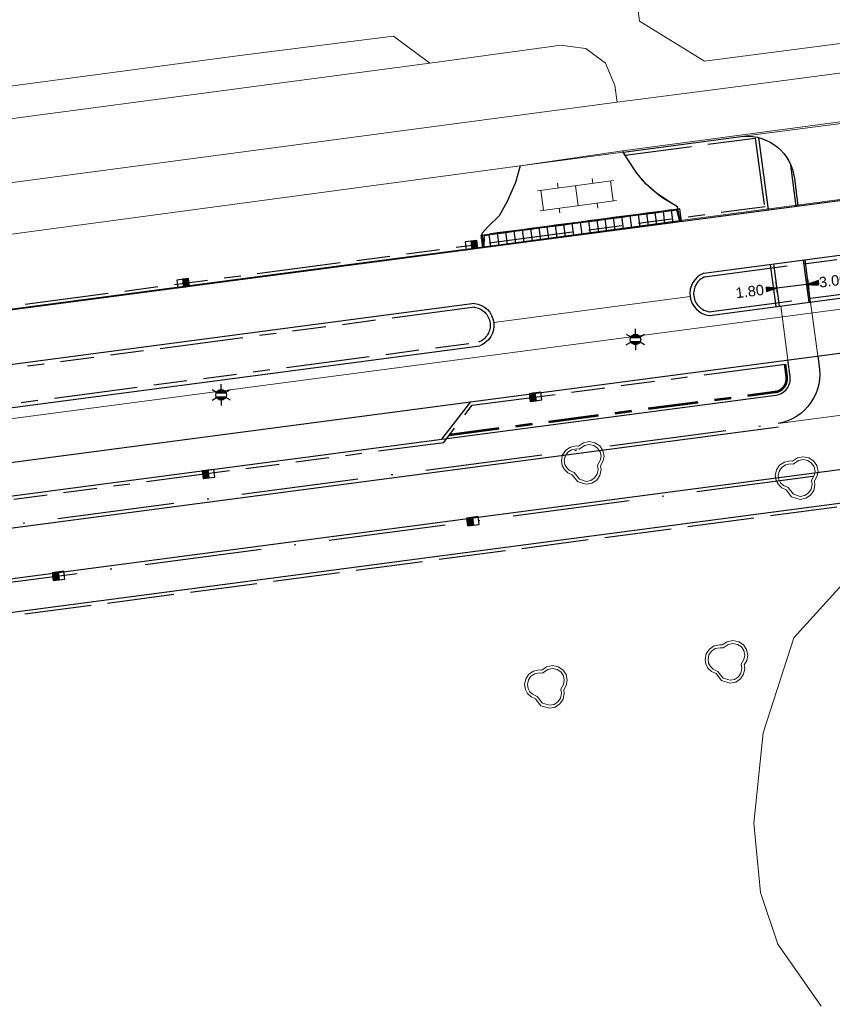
# Model space of a CAD drawing. Header units: metres. Extents: x 231584 to 239351, y 577231 to 577839.
# Tile 19 of 70: x 231980 to 232028, y 577444 to 577503. Entities that reach past the tile are written whole.
import ezdxf

# ---------------------------------------------------------------- set-up
doc = ezdxf.new("R2010")
doc.units = ezdxf.units.M
doc.header["$MEASUREMENT"] = 0
for name, pattern in [('VH-GELEIDEBAND_70_200X150', [11, 7, -2, 0, -2]), ('VH-OPSLUITBAND_100X200_A', [10, 4, -1, 4, -1]), ('VH-OPSLUITBAND_60X200_A', [6, 3, -1, 1, -1]), ('VH-RWSBAND_115X225X200', [14, 5, -1, 2, -1, 2, -1, 1, -1])]:
    doc.linetypes.add(name, pattern=pattern)
doc.layers.get('Defpoints').update_dxf_attribs({"color": 6, "lineweight": 0})
for name, color, linetype, lineweight in [('N-WE-IE-MEUBILAIR_WEGMEUBILAIR_LICHTMAST-S', 7, 'Continuous', 30), ('N-WE-RI-HWA_KOLK_RWSKOLK-S', 150, 'Continuous', 30), ('N-WE-VH-KANTOPSLUITING_ELEMENT_INRIT_130 150-S', 7, 'Continuous', 30), ('N-WE-VH-KANTOPSLUITING_GELEIDEBAND_70 200X150-G', 30, 'VH-GELEIDEBAND_70_200X150', 30), ('N-WE-VH-KANTOPSLUITING_OPSLUITBAND_100X200-G', 150, 'VH-OPSLUITBAND_100X200_A', 30), ('N-WE-VH-KANTOPSLUITING_OPSLUITBAND_60X200-GD', 150, 'VH-OPSLUITBAND_60X200_A', 53), ('N-WE-VH-KANTOPSLUITING_TROTTOIRBAND_RWS_115 225X200-G', 6, 'VH-RWSBAND_115X225X200', 30), ('N-WE-VH-KANTVERHARDING-G', 4, 'Continuous', 30), ('N-XX-VH-VERHARDING_BETONSTRAATSTEEN_DIKFORMAAT_HEIDEPAARS-G', 200, 'Continuous', 30), ('S02', 7, 'Continuous', 0), ('s_BOOM', 7, 'Continuous', 0), ('T09', 72, 'Continuous', 0), ('V01', 8, 'Continuous', 0), ('V02', 253, 'Continuous', 0)]:
    doc.layers.add(name, color=color, linetype=linetype, lineweight=lineweight)
doc.styles.add('NLCS', font='arial.ttf')
doc.dimstyles.new('LI_ANNOM_S_AR', dxfattribs={"dimtxt": 2.5, "dimasz": 1, "dimexe": 0, "dimexo": 0, "dimgap": 1, "dimtad": 0, "dimzin": 2, "dimdsep": 46, "dimtxsty": 'NLCS', "dimblk": 'StagDimArrow', "dimcen": 0.09, "dimse1": 1, "dimse2": 1, "dimclrd": 1, "dimclre": 1, "dimclrt": 7, "dimazin": 0, "dimtfac": 1, "dimtdec": 0, "dimtmove": 0, "dimatfit": 1, "dimldrblk": 'StagDimArrow', "dimfxl": 1, "dimtolj": 1, "dimtzin": 2, "dimarcsym": 0})

# ---------------------------------------------------------------- blocks, each defined once
blk = doc.blocks.new('N-SVH-INRITELEMENT_130 150_180X750X500_RECHTS')
for p, q in [((0, 0), (0, 7.5)), ((5, 7.5), (0, 7.5)), ((3, 7), (0, 7)), ((4.05, 0), (3, 7)), ((5, 0), (5, 7.5)), ((5, 0), (0, 0))]:
    blk.add_line(p, q)
blk = doc.blocks.new('N-SVH-INRITELEMENT_130 150_180X750X500_LINKS')
for p, q in [((0, 0), (0, 7.5)), ((0, 7.5), (5, 7.5)), ((0.95, 0), (2, 7)), ((2, 7), (5, 7)), ((5, 0), (5, 7.5)), ((0, 0), (5, 0))]:
    blk.add_line(p, q)
blk = doc.blocks.new('*U28')
for p, q in [((0, 0), (0, 7.5)), ((5, 7.5), (0, 7.5)), ((5, 7), (0, 7)), ((5, 0), (5, 7.5)), ((10, 7.5), (5, 7.5)), ((5, 0), (5, 7.5)), ((10, 7), (5, 7)), ((10, 0), (10, 7.5)), ((15, 7.5), (10, 7.5)), ((10, 0), (10, 7.5)), ((15, 7), (10, 7)), ((15, 0), (15, 7.5)), ((20, 7.5), (15, 7.5)), ((15, 0), (15, 7.5)), ((20, 7), (15, 7)), ((20, 0), (20, 7.5)), ((25, 7.5), (20, 7.5)), ((20, 0), (20, 7.5)), ((25, 7), (20, 7)), ((25, 0), (25, 7.5)), ((30, 7.5), (25, 7.5)), ((25, 0), (25, 7.5)), ((30, 7), (25, 7)), ((30, 0), (30, 7.5)), ((35, 7.5), (30, 7.5)), ((30, 0), (30, 7.5)), ((35, 7), (30, 7)), ((35, 0), (35, 7.5)), ((40, 7.5), (35, 7.5)), ((35, 0), (35, 7.5)), ((40, 7), (35, 7)), ((40, 0), (40, 7.5)), ((45, 7.5), (40, 7.5)), ((40, 0), (40, 7.5)), ((45, 7), (40, 7)), ((45, 0), (45, 7.5)), ((50, 7.5), (45, 7.5)), ((45, 0), (45, 7.5)), ((50, 7), (45, 7)), ((50, 0), (50, 7.5)), ((55, 7.5), (50, 7.5)), ((50, 0), (50, 7.5)), ((55, 7), (50, 7)), ((55, 0), (55, 7.5)), ((60, 7.5), (55, 7.5)), ((55, 0), (55, 7.5)), ((60, 7), (55, 7)), ((60, 0), (60, 7.5)), ((65, 7.5), (60, 7.5)), ((60, 0), (60, 7.5)), ((65, 7), (60, 7)), ((65, 0), (65, 7.5)), ((70, 7.5), (65, 7.5)), ((65, 0), (65, 7.5)), ((70, 7), (65, 7)), ((70, 0), (70, 7.5)), ((75, 7.5), (70, 7.5)), ((70, 0), (70, 7.5)), ((75, 7), (70, 7)), ((75, 0), (75, 7.5)), ((80, 7.5), (75, 7.5)), ((75, 0), (75, 7.5)), ((80, 7), (75, 7)), ((80, 0), (80, 7.5)), ((85, 7.5), (80, 7.5)), ((80, 0), (80, 7.5)), ((85, 7), (80, 7)), ((85, 0), (85, 7.5)), ((90, 7.5), (85, 7.5)), ((85, 0), (85, 7.5)), ((90, 7), (85, 7)), ((90, 0), (90, 7.5)), ((95, 7.5), (90, 7.5)), ((90, 0), (90, 7.5)), ((95, 7), (90, 7)), ((95, 0), (95, 7.5)), ((100, 7.5), (95, 7.5)), ((95, 0), (95, 7.5)), ((100, 7), (95, 7)), ((100, 0), (100, 7.5)), ((105, 7.5), (100, 7.5)), ((100, 0), (100, 7.5)), ((105, 7), (100, 7)), ((105, 0), (105, 7.5)), ((110, 7.5), (105, 7.5)), ((105, 0), (105, 7.5)), ((110, 7), (105, 7)), ((110, 0), (110, 7.5)), ((5, 0), (0, 0)), ((10, 0), (5, 0)), ((15, 0), (10, 0)), ((20, 0), (15, 0)), ((25, 0), (20, 0)), ((30, 0), (25, 0)), ((35, 0), (30, 0)), ((40, 0), (35, 0)), ((45, 0), (40, 0)), ((50, 0), (45, 0)), ((55, 0), (50, 0)), ((60, 0), (55, 0)), ((65, 0), (60, 0)), ((70, 0), (65, 0)), ((75, 0), (70, 0)), ((80, 0), (75, 0)), ((85, 0), (80, 0)), ((90, 0), (85, 0)), ((95, 0), (90, 0)), ((100, 0), (95, 0)), ((105, 0), (100, 0)), ((110, 0), (105, 0))]:
    blk.add_line(p, q)
blk = doc.blocks.new('StagDimArrow')
at = {"color": 0}
blk.add_line((0, -12.5), (0, 12.5), dxfattribs=at)
blk.add_lwpolyline([(0, 0), (-25, 5), (-25, -5)], close=True, dxfattribs=at)
at = {"color": 0, "extrusion": (0, 0, -1)}
blk.add_solid([(0, 0), (25, 5), (25, -5)], dxfattribs=at)
blk = doc.blocks.new('*D138')
at = {"color": 1, "linetype": 'Continuous', "lineweight": -2, "transparency": 16777216}
for p, q in [((232026.921, 577486.909), (232027.332, 577486.964)), ((232029.845, 577487.295), (232029.434, 577487.241))]:
    blk.add_line(p, q, dxfattribs=at)
at = {"layer": 'Defpoints', "color": 0, "linetype": 'Continuous', "transparency": 16777216}
for p in [(232029.846, 577487.484), (232026.871, 577487.091), (232026.896, 577486.906)]:
    blk.add_point(p, dxfattribs=at)
at = {"color": 1, "linetype": 'Continuous', "lineweight": -2, "transparency": 16777216, "xscale": 0.025, "yscale": 0.025, "zscale": 0.025}
for p, rotation in [((232029.87, 577487.299), 7.517168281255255), ((232026.896, 577486.906), 187.5171682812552)]:
    blk.add_blockref('StagDimArrow', p, dxfattribs=dict(at, rotation=rotation))
at = {"color": 7, "linetype": 'Continuous', "transparency": 16777216, "insert": (232028.383, 577487.102), "char_height": 0.625, "attachment_point": 5, "rotation": 7.51717, "style": 'NLCS'}
blk.add_mtext('\\A1;3.00', dxfattribs=at)
blk = doc.blocks.new('*D140')
at = {"color": 1, "linetype": 'Continuous', "lineweight": -2, "transparency": 16777216}
for p, q in [((232026.796, 577486.887), (232025.01, 577486.665)), ((232026.821, 577486.89), (232026.846, 577486.893)), ((232024.985, 577486.662), (232024.42, 577486.592))]:
    blk.add_line(p, q, dxfattribs=at)
at = {"layer": 'Defpoints', "color": 0, "linetype": 'Continuous', "transparency": 16777216}
for p in [(232026.772, 577487.078), (232024.987, 577486.857), (232025.01, 577486.665)]:
    blk.add_point(p, dxfattribs=at)
at = {"color": 1, "linetype": 'Continuous', "lineweight": -2, "transparency": 16777216, "xscale": 0.025, "yscale": 0.025, "zscale": 0.025}
for p, rotation in [((232025.01, 577486.665), 7.070859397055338), ((232026.796, 577486.887), 187.0708593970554)]:
    blk.add_blockref('StagDimArrow', p, dxfattribs=dict(at, rotation=rotation))
at = {"color": 7, "linetype": 'Continuous', "transparency": 16777216, "insert": (232023.397, 577486.465), "char_height": 0.625, "attachment_point": 5, "rotation": 7.07086, "style": 'NLCS'}
blk.add_mtext('\\A1;1.80', dxfattribs=at)
blk = doc.blocks.new('N-SIE-WEG_LICHTMAST-SO')
at = {"linetype": 'Continuous'}
h = blk.add_hatch(color=256, dxfattribs=at)
h.paths.add_polyline_path([(-11.6, -5, 0.658505), (11.6, -5)])
h.paths.add_polyline_path([(11.6, 5, 0.658505), (-11.6, 5)])
for p, q in [((0, 12.7), (0, 25.3)), ((-21.9, 12.7), (-11, 6.3)), ((-11.6, 5), (11.6, 5)), ((11, 6.3), (21.9, 12.7)), ((-21.9, -12.7), (-11, -6.3)), ((-11.6, -5), (11.6, -5)), ((0, -12.7), (0, -25.3)), ((21.9, -12.7), (11, -6.3))]:
    blk.add_line(p, q)
at = {"ltscale": 0.5}
blk.add_circle((0, 0), 12.7, dxfattribs=at)
blk = doc.blocks.new('N-SRI-KOLK_RWS-SO')
at = {"linetype": 'Continuous', "extrusion": (0, 0, -1)}
blk.add_hatch(color=256, dxfattribs=at).paths.add_polyline_path([(-11.25, 0), (-11.25, 15), (0, 15), (0, 0)])
at = {"ltscale": 0.1}
blk.add_line((0, 0), (0, 15), dxfattribs=at)
blk.add_3dface([(-11.25, 0), (11.25, 0), (11.25, 15), (-11.25, 15)])
blk.add_3dface([(0, 0), (11.25, 0), (11.25, 15), (0, 15)], dxfattribs=at)
blk = doc.blocks.new('BOOM')
at = {"lineweight": -2, "flags": 128}
blk.add_lwpolyline([(12.77, 3.98), (12.07, 7.4), (10.16, 10.19), (7.33, 12.08), (3.88, 12.77), (0.42, 12.07), (-2.48, 10.1), (-3.89, 10.21), (-7.35, 9.53), (-10.17, 7.64), (-12.08, 4.85), (-12.77, 1.43), (-12.3, -1.44), (-10.96, -3.92), (-8.89, -5.84), (-6.23, -7.04), (-2.99, -11.2), (2.09, -12.77), (5.54, -12.08), (8.37, -10.19), (10.27, -7.4), (10.97, -3.99), (10.67, -1.68), (12.1, 0.87), (12.77, 3.98)], dxfattribs=at)
blk.add_lwpolyline([(11.02, 3.99), (10.46, 6.72), (8.93, 8.95), (6.67, 10.47), (3.88, 11.02), (1.1, 10.46), (-2.02, 8.34), (-3.79, 8.48), (-6.68, 7.91), (-8.94, 6.39), (-10.47, 4.17), (-11.03, 1.4), (-10.65, -0.87), (-9.58, -2.85), (-7.93, -4.4), (-5.14, -5.66), (-1.97, -9.72), (2.18, -11), (4.87, -10.46), (7.14, -8.95), (8.66, -6.72), (9.24, -3.93), (8.89, -1.34), (10.48, 1.48)], close=True, dxfattribs=at)
blk = doc.blocks.new('OV2')
at = {"color": 0}
for p, q in [((3.08, -22.99), (3.08, 23.01)), ((3.08, 21.01), (15.08, 21.01)), ((15.08, -22.99), (15.08, 23.01)), ((0.08, 11.51), (3.08, 11.51)), ((15.08, 10.51), (18.08, 10.51)), ((3.08, 0.01), (15.08, 0.01)), ((0.08, -11.47), (3.08, -11.47)), ((15.08, -10.47), (18.08, -10.47)), ((3.08, -20.99), (15.08, -20.99))]:
    blk.add_line(p, q, dxfattribs=at)

msp = doc.modelspace()

# ---------------------------------------------------------------- linework, layer by layer
at = {"layer": 'Defpoints'}
for p, q in [((232023.012, 577495.748), (232031.633, 577496.882)), ((232009.657, 577493.984), (232015.823, 577494.803)), ((232008.081, 577484.609), (232019.822, 577486.164)), ((232027.463, 577482.605), (232027.038, 577485.827)), ((232025.679, 577482.37), (232025.254, 577485.593)), ((232025.094, 577478.561), (232033.902, 577479.723))]:
    msp.add_line(p, q, dxfattribs=at)
at = {"layer": 'N-WE-VH-KANTOPSLUITING_GELEIDEBAND_70 200X150-G'}
msp.add_line((231860.957, 577456.901), (232025.086, 577478.559), dxfattribs=at)
at = {"layer": 'N-WE-VH-KANTOPSLUITING_GELEIDEBAND_70 200X150-G', "flags": 128}
msp.add_lwpolyline([(231856.035, 577451.273), (231857.242, 577452.982), (232148.676, 577491.439)], dxfattribs=at)
at = {"layer": 'N-WE-VH-KANTOPSLUITING_OPSLUITBAND_100X200-G'}
for p, q in [((232015.939, 577494.616), (232023.728, 577495.64)), ((232023.728, 577495.64), (232024.296, 577491.317)), ((232023.926, 577495.666), (232023.937, 577495.668)), ((232026.18, 577491.564), (232025.857, 577494.012)), ((231856.1, 577450.814), (232151.714, 577489.822)), ((232024.624, 577488.081), (232024.956, 577485.553))]:
    msp.add_line(p, q, dxfattribs=at)
at = {"layer": 'N-WE-VH-KANTOPSLUITING_OPSLUITBAND_60X200-GD'}
msp.add_line((232005.432, 577477.882), (232024.924, 577480.454), dxfattribs=at)
at = {"layer": 'N-WE-VH-KANTOPSLUITING_OPSLUITBAND_60X200-GD', "flags": 128}
msp.add_lwpolyline([(232024.46, 577480.393), (232024.924, 577480.454, 0.414398), (232025.612, 577481.353), (232025.51, 577482.12)], format="xyb", dxfattribs=at)
at = {"layer": 'N-WE-VH-KANTOPSLUITING_TROTTOIRBAND_RWS_115 225X200-G'}
for p, q in [((231924.534, 577478.378), (232024.325, 577491.546)), ((232020.68, 577487.333), (232031.898, 577488.814)), ((232020.948, 577485.251), (232032.167, 577486.731)), ((232006.955, 577485.522), (231926.007, 577474.838)), ((231926.276, 577472.755), (232007.223, 577483.439)), ((232006.787, 577479.65), (232025.51, 577482.12))]:
    msp.add_line(p, q, dxfattribs=at)
at = {"layer": 'N-WE-VH-KANTOPSLUITING_TROTTOIRBAND_RWS_115 225X200-G', "flags": 128}
msp.add_lwpolyline([(231932.344, 577469.801), (231934.503, 577468.119), (232005.088, 577477.433), (232006.787, 577479.65)], dxfattribs=at)
at = {"layer": 'N-WE-VH-KANTOPSLUITING_TROTTOIRBAND_RWS_115 225X200-G'}
msp.add_arc((232021.124, 577486.332), 1.088, 111.16211, 263.59234, dxfattribs=at)
at = {"layer": 'N-WE-VH-KANTOPSLUITING_TROTTOIRBAND_RWS_115 225X200-G', "extrusion": (0, 0, -1)}
msp.add_arc((-232006.779, 577484.441), 1.088, 96.40766, 248.83789, dxfattribs=at)
at = {"layer": 'N-WE-VH-KANTVERHARDING-G'}
for p, q in [((231776.288, 577458.589), (232120.921, 577504.066)), ((231777.472, 577449.617), (232144.475, 577498.046)), ((232023.926, 577495.666), (232024.495, 577491.343)), ((231857.129, 577453.168), (232148.375, 577491.6)), ((231856.072, 577451.012), (232151.781, 577490.033)), ((232020.65, 577487.556), (232031.869, 577489.037)), ((232024.822, 577488.107), (232025.154, 577485.58)), ((232026.939, 577485.814), (232026.605, 577488.342)), ((232020.978, 577485.027), (232032.196, 577486.508)), ((232006.925, 577485.745), (231925.978, 577475.061)), ((231926.305, 577472.532), (232007.253, 577483.216)), ((232004.979, 577477.621), (232024.95, 577480.256)), ((231860.983, 577456.703), (232025.112, 577478.361))]:
    msp.add_line(p, q, dxfattribs=at)
at = {"layer": 'N-WE-VH-KANTVERHARDING-G', "flags": 128}
for points in [[(232015.823, 577494.803), (232015.848, 577494.806), (232023.012, 577495.748)], [(232019.246, 577490.649), (232019.081, 577491.528), (232018.609, 577491.808), (232017.808, 577492.353), (232017.207, 577492.876), (232016.641, 577493.546), (232016.06, 577494.422), (232015.823, 577494.803)], [(232009.657, 577493.984), (232009.386, 577492.973), (232008.882, 577491.854), (232008.405, 577490.983), (232007.754, 577490.351), (232007.361, 577489.934), (232007.501, 577489.099)], [(231932.345, 577470.054), (231934.56, 577468.329), (232004.979, 577477.621), (232006.701, 577479.865)]]:
    msp.add_lwpolyline(points, dxfattribs=at)
for points in [[(232023.012, 577495.748, -0.405098), (232026.063, 577493.216), (232026.279, 577491.577)], [(232024.487, 577480.195), (232024.95, 577480.256, 0.414398), (232025.81, 577481.379), (232025.679, 577482.37)], [(232027.463, 577482.605), (232027.529, 577482.106, -0.423137), (232025.086, 577478.559)]]:
    msp.add_lwpolyline(points, format="xyb", dxfattribs=at)
at = {"layer": 'N-WE-VH-KANTVERHARDING-G'}
msp.add_arc((232021.124, 577486.332), 1.313, 111.16211, 263.59234, dxfattribs=at)
at = {"layer": 'N-WE-VH-KANTVERHARDING-G', "extrusion": (0, 0, -1)}
msp.add_arc((-232006.779, 577484.441), 1.313, 96.40766, 248.83789, dxfattribs=at)
at = {"layer": 'N-XX-VH-VERHARDING_BETONSTRAATSTEEN_DIKFORMAAT_HEIDEPAARS-G'}
msp.add_line((232027.038, 577485.827), (232026.705, 577488.355), dxfattribs=at)
at = {"layer": 'T09', "flags": 128}
for points in [[(232031.262, 577471.504), (232026.04, 577465.733), (232024.196, 577460.055), (232023.64, 577454.642)], [(232023.64, 577454.642), (232024.03, 577450.5), (232025.078, 577447.417), (232027.661, 577443.693)]]:
    msp.add_lwpolyline(points, dxfattribs=at)
at = {"layer": 'V01', "flags": 128}
for points in [[(232032.436, 577492.445), (232019.233, 577490.716)], [(232019.233, 577490.716), (232007.494, 577489.14)], [(231906.133, 577469.198), (231925.706, 577471.79), (232000, 577481.596), (232059.624, 577489.466)], [(232007.494, 577489.14), (232000, 577488.152), (231924.563, 577478.201)]]:
    msp.add_lwpolyline(points, dxfattribs=at)
at = {"layer": 'V02', "flags": 128}
for points in [[(232015.455, 577497.78), (232021.948, 577498.631), (232034.228, 577500.248), (232040.31, 577501.048), (232040.382, 577501.058), (232043.879, 577501.537), (232054.656, 577503.48), (232060.049, 577504.186), (232131.908, 577513.6), (232134.881, 577513.946), (232136.801, 577514.137), (232145.327, 577514.791), (232161.466, 577516.085), (232184.573, 577517.959)], [(232034.069, 577502.752), (232033.947, 577502.712), (232034.031, 577501.975), (232020.688, 577500.243), (232016.8, 577502.641), (232016.675, 577503.53), (232016.606, 577503.521)], [(231929.707, 577490.221), (231931.366, 577492.367), (231958.838, 577496.037), (231992.893, 577500.586), (232000, 577501.48), (232002.08, 577501.742), (232004.253, 577500.118)], [(232004.253, 577500.118), (232012.119, 577501.2), (232012.651, 577501.124), (232013.59, 577500.991), (232014.761, 577500.127), (232015.32, 577498.786), (232015.455, 577497.78)], [(231929.707, 577490.221), (232004.253, 577500.118)], [(232015.455, 577497.78), (232000, 577495.729), (231920.121, 577485.126), (231915.914, 577484.616)], [(232015.772, 577494.885), (232034.636, 577497.389)], [(232009.656, 577493.981), (232015.772, 577494.885)], [(232019.233, 577490.716), (232019.081, 577491.528), (232018.136, 577492.088), (232017.48, 577492.618), (232016.934, 577493.134), (232016.349, 577493.958), (232015.772, 577494.885)], [(231921.066, 577482.077), (232000, 577492.684), (232009.656, 577493.981)], [(232009.656, 577493.981), (232009.386, 577492.973), (232008.882, 577491.854), (232008.405, 577490.983), (232007.754, 577490.351), (232007.361, 577489.934), (232007.494, 577489.14)]]:
    msp.add_lwpolyline(points, dxfattribs=at)

# ---------------------------------------------------------------- block references
at = {"xscale": 0.1, "yscale": 0.1, "zscale": 0.1, "rotation": 7.517168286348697}
msp.add_blockref('*U28', (232007.913, 577489.154), dxfattribs=at)
at = {"layer": 'N-WE-IE-MEUBILAIR_WEGMEUBILAIR_LICHTMAST-S', "xscale": 0.025, "yscale": 0.025, "zscale": 0.025}
for p in [(232016.555, 577483.592), (231991.775, 577480.277)]:
    msp.add_blockref('N-SIE-WEG_LICHTMAST-SO', p, dxfattribs=at)
at = {"layer": 'N-WE-RI-HWA_KOLK_RWSKOLK-S'}
for p, xscale, yscale, zscale, rotation in [((232006.784, 577489.005), 0.0313, 0.0313, 0.0313, 7.547711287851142), ((231989.537, 577486.729), 0.0313, 0.0313, 0.0313, 7.547711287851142), ((232010.547, 577480.392), 0.03129999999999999, 0.03129999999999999, 0.03129999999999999, 187.4866252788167), ((231990.983, 577475.774), 0.03129999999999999, 0.03129999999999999, 0.03129999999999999, 187.4866252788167), ((232006.802, 577472.944), 0.03129999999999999, 0.03129999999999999, 0.03129999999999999, 187.4866252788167), ((231982.017, 577469.673), 0.03129999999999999, 0.03129999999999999, 0.03129999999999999, 187.4866252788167)]:
    msp.add_blockref('N-SRI-KOLK_RWS-SO', p, dxfattribs=dict(at, xscale=xscale, yscale=yscale, zscale=zscale, rotation=rotation))
at = {"layer": 'N-WE-VH-KANTOPSLUITING_ELEMENT_INRIT_130 150-S', "xscale": 0.1, "yscale": 0.1, "zscale": 0.1, "rotation": 7.517168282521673}
for name, p in [('N-SVH-INRITELEMENT_130 150_180X750X500_RECHTS', (232018.819, 577490.593)), ('N-SVH-INRITELEMENT_130 150_180X750X500_LINKS', (232007.418, 577489.088))]:
    msp.add_blockref(name, p, dxfattribs=at)
at = {"layer": 'S02', "xscale": 0.1, "yscale": 0.1, "zscale": 0.1, "rotation": 97.6464290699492}
msp.add_blockref('OV2', (232013.18, 577491.292), dxfattribs=at)
at = {"layer": 's_BOOM', "xscale": 0.1, "yscale": 0.1, "zscale": 0.1}
for p in [(232013.4, 577476.2), (232026.2, 577475.3), (232022, 577464.3), (232011.2, 577462.8)]:
    msp.add_blockref('BOOM', p, dxfattribs=at)

# ---------------------------------------------------------------- dimensions: what is measured, and where the dimension line sits
at = {"color": 1, "linetype": 'Continuous'}
dim = msp.add_linear_dim(base=(232026.896, 577486.906), p1=(232029.846, 577487.484), p2=(232026.871, 577487.091), angle=187.51717, dimstyle='LI_ANNOM_S_AR', override={"dimscale": 0, "dimtxt": 0.625, "dimasz": 0.025, "dimgap": 0.25, "dimcen": 0.0225}, dxfattribs=at)
dim.commit()
dim.dimension.update_dxf_attribs({"geometry": '*D138', "text_midpoint": (232028.383, 577487.102)})
dim = msp.add_linear_dim(base=(232025.01, 577486.665), p1=(232026.772, 577487.078), p2=(232024.987, 577486.857), angle=187.07086, dimstyle='LI_ANNOM_S_AR', override={"dimscale": 0, "dimtxt": 0.625, "dimasz": 0.025, "dimgap": 0.25, "dimcen": 0.0225}, dxfattribs=at)
dim.commit()
dim.dimension.update_dxf_attribs({"geometry": '*D140', "text_midpoint": (232023.397, 577486.465), "dimtype": 160})

doc.saveas('drawing.dxf')
